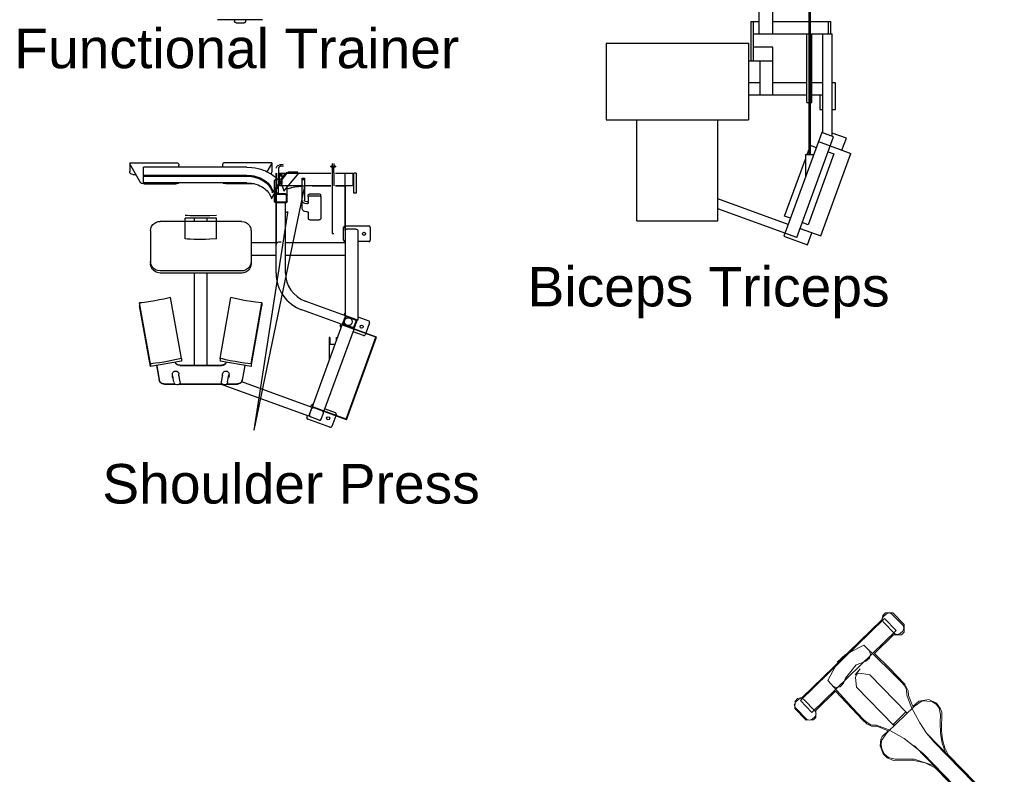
# Model space of a CAD drawing. Header units: millimetres. Extents: x 217.8 to 250.3, y 155.3 to 171.1.
# Tile 14 of 35: x 226.8 to 230.8, y 159.8 to 162.9. Entities that reach past the tile are written whole.
import ezdxf

# ---------------------------------------------------------------- set-up
doc = ezdxf.new("R2010")
doc.units = ezdxf.units.MM
doc.layers.add('ARREDI_attrezzature', color=175, linetype='Continuous')
doc.layers.add('ATTREZZI', color=175, linetype='Continuous', lineweight=0)
doc.layers.add('TESTO', color=253, linetype='Continuous', lineweight=25)
doc.styles.get("Standard").update_dxf_attribs({"font": 'ARIAL.TTF'})

msp = doc.modelspace()

# ---------------------------------------------------------------- linework, layer by layer
at = {"layer": 'ARREDI_attrezzature', "linetype": 'Continuous'}
for p, q in [((229.8317, 162.8139), (229.8317, 163.1247)), ((229.8859, 162.8139), (229.8859, 163.0739)), ((230.0314, 162.9073), (230.0314, 162.3256)), ((230.0368, 162.9073), (230.0368, 162.3256)), ((229.7968, 162.8637), (229.7968, 162.7042)), ((229.7968, 162.8637), (229.8317, 162.8637)), ((229.8063, 162.8637), (229.8063, 162.7042)), ((229.8859, 162.8637), (230.0309, 162.8637)), ((230.0373, 162.8637), (230.1206, 162.8637)), ((230.1111, 162.8139), (230.1111, 162.8637)), ((230.1206, 162.8139), (230.1206, 162.8637)), ((229.8063, 162.8139), (230.127, 162.8139)), ((230.0246, 162.5356), (230.0246, 162.8139)), ((230.0436, 162.5356), (230.0436, 162.8139)), ((230.0889, 162.4126), (230.0889, 162.8139)), ((230.127, 162.3987), (230.127, 162.8139)), ((229.2118, 162.7764), (229.2118, 162.4659)), ((229.2118, 162.7764), (229.788, 162.7764)), ((229.788, 162.7764), (229.788, 162.4659)), ((229.8857, 162.7604), (229.8063, 162.7604)), ((229.8857, 162.5656), (229.8857, 162.7604)), ((229.788, 162.7042), (229.8857, 162.7042)), ((229.8349, 162.5656), (229.8349, 162.7042)), ((229.8349, 162.6155), (229.788, 162.6155)), ((230.0246, 162.6155), (229.8857, 162.6155)), ((230.0889, 162.6155), (230.0436, 162.6155)), ((230.1397, 162.6162), (230.127, 162.6162)), ((230.1397, 162.5082), (230.1397, 162.6162)), ((230.0246, 162.5656), (229.788, 162.5656)), ((230.0889, 162.5656), (230.0436, 162.5656)), ((230.0762, 162.5656), (230.0762, 162.5082)), ((230.0246, 162.5356), (230.0436, 162.5356)), ((230.0762, 162.5082), (230.0889, 162.5082)), ((230.127, 162.5082), (230.1397, 162.5082)), ((229.2118, 162.4659), (229.788, 162.4659)), ((229.3364, 162.0567), (229.3364, 162.4659)), ((229.6634, 162.0567), (229.6634, 162.4659)), ((230.0841, 162.4143), (229.9315, 161.9952)), ((229.9836, 161.9898), (230.1318, 162.397)), ((230.1318, 162.397), (230.0841, 162.4143)), ((230.1839, 162.3915), (230.127, 162.4122)), ((230.1662, 162.3431), (230.1839, 162.3915)), ((230.0368, 162.3632), (230.0621, 162.3539)), ((230.071, 162.3785), (230.1188, 162.3611)), ((230.1185, 162.3604), (230.2018, 162.3301)), ((230.0181, 162.3256), (230.0181, 162.2331)), ((230.0181, 162.3256), (230.0518, 162.3256)), ((230.0247, 162.3256), (230.0314, 162.3439)), ((230.1337, 162.3279), (230.0294, 162.0415)), ((230.0802, 161.996), (230.2018, 162.3301)), ((230.1098, 162.3366), (230.1337, 162.3279)), ((229.934, 162.0762), (230.0181, 162.3073)), ((229.9489, 162.0429), (229.6634, 162.1468)), ((229.9836, 161.9898), (229.6634, 162.1063)), ((229.9578, 162.0675), (229.934, 162.0762)), ((229.3364, 162.0567), (229.6634, 162.0567)), ((230.0294, 162.0415), (230.0056, 162.0501)), ((229.9315, 161.9952), (230.027, 161.9605)), ((229.9969, 162.0263), (230.0802, 161.996)), ((230.027, 161.9605), (230.0446, 162.0089))]:
    msp.add_line(p, q, dxfattribs=at)
at = {"layer": 'ARREDI_attrezzature'}
for p, q in [((227.8211, 162.8712), (227.6392, 162.8712)), ((227.7079, 162.8712), (227.7079, 162.8634)), ((227.7524, 162.8712), (227.7524, 162.8634)), ((227.7081, 162.8623), (227.7079, 162.8634)), ((227.7088, 162.8607), (227.7081, 162.8623)), ((227.7101, 162.8594), (227.7088, 162.8607)), ((227.714, 162.8581), (227.7101, 162.8594)), ((227.714, 162.8581), (227.7463, 162.8581)), ((227.7479, 162.8583), (227.7463, 162.8581)), ((227.7497, 162.859), (227.7479, 162.8583)), ((227.7513, 162.8604), (227.7497, 162.859)), ((227.7524, 162.8634), (227.7513, 162.8604)), ((227.2837, 162.2922), (227.2837, 162.2563)), ((227.2837, 162.2918), (227.4776, 162.2918)), ((227.3283, 162.2101), (227.2837, 162.2874)), ((227.7574, 162.2745), (227.3395, 162.2745)), ((227.3395, 162.2108), (227.3395, 162.2745)), ((227.4775, 162.2918), (227.4811, 162.2881)), ((227.4811, 162.2881), (227.4819, 162.2858)), ((227.4819, 162.2858), (227.4821, 162.2842)), ((227.4821, 162.2842), (227.4823, 162.2814)), ((227.4823, 162.2745), (227.4823, 162.2814)), ((227.6601, 162.2874), (227.6612, 162.2903)), ((227.6601, 162.2745), (227.6601, 162.2874)), ((227.6612, 162.2903), (227.6624, 162.2912)), ((227.6624, 162.2912), (227.6641, 162.2918)), ((227.6641, 162.2918), (227.6647, 162.2918)), ((227.8588, 162.2918), (227.6647, 162.2918)), ((227.7574, 162.2745), (227.7784, 162.2734)), ((227.7784, 162.2734), (227.7913, 162.2716)), ((227.7913, 162.2716), (227.8031, 162.2691)), ((227.8031, 162.2691), (227.8139, 162.2661)), ((227.8404, 162.2555), (227.8588, 162.2874)), ((227.8588, 162.2922), (227.8588, 162.2563)), ((227.8763, 162.2723), (227.876, 162.27)), ((227.8772, 162.2745), (227.8763, 162.2723)), ((227.8763, 162.2723), (227.8763, 162.2723)), ((227.8786, 162.2765), (227.8772, 162.2745)), ((227.8772, 162.2745), (227.8772, 162.2745)), ((227.8805, 162.2784), (227.8786, 162.2765)), ((227.8786, 162.2765), (227.8786, 162.2765)), ((227.8828, 162.28), (227.8805, 162.2784)), ((227.8805, 162.2784), (227.8805, 162.2784)), ((227.8856, 162.2815), (227.8828, 162.28)), ((227.8828, 162.28), (227.8828, 162.28)), ((227.8886, 162.2826), (227.8856, 162.2815)), ((227.8856, 162.2815), (227.8856, 162.2815)), ((227.8857, 162.2711), (227.8856, 162.27)), ((227.8857, 162.2711), (227.8856, 162.27)), ((227.8856, 162.27), (227.8856, 162.2506)), ((227.8861, 162.2722), (227.8857, 162.2711)), ((227.8861, 162.2722), (227.8857, 162.2711)), ((227.8857, 162.2711), (227.8857, 162.2711)), ((227.8857, 162.2711), (227.8857, 162.2711)), ((227.8868, 162.2733), (227.8861, 162.2722)), ((227.8868, 162.2733), (227.8861, 162.2722)), ((227.8861, 162.2722), (227.8861, 162.2722)), ((227.8861, 162.2722), (227.8861, 162.2722)), ((227.8878, 162.2743), (227.8868, 162.2733)), ((227.8878, 162.2743), (227.8868, 162.2733)), ((227.8868, 162.2733), (227.8868, 162.2733)), ((227.8868, 162.2733), (227.8868, 162.2733)), ((227.889, 162.2754), (227.8878, 162.2743)), ((227.889, 162.2754), (227.8878, 162.2743)), ((227.8878, 162.2743), (227.8878, 162.2743)), ((227.8878, 162.2743), (227.8878, 162.2743)), ((227.8918, 162.2835), (227.8886, 162.2826)), ((227.8886, 162.2826), (227.8886, 162.2826)), ((227.8903, 162.2763), (227.889, 162.2754)), ((227.8903, 162.2763), (227.889, 162.2754)), ((227.889, 162.2754), (227.889, 162.2754)), ((227.889, 162.2754), (227.889, 162.2754)), ((227.8918, 162.2771), (227.8903, 162.2763)), ((227.8918, 162.2771), (227.8903, 162.2763)), ((227.8903, 162.2763), (227.8903, 162.2763)), ((227.8903, 162.2763), (227.8903, 162.2763)), ((227.8951, 162.284), (227.8918, 162.2835)), ((227.8918, 162.2835), (227.8918, 162.2835)), ((227.8934, 162.2778), (227.8918, 162.2771)), ((227.8934, 162.2778), (227.8918, 162.2771)), ((227.8918, 162.2771), (227.8918, 162.2771)), ((227.8918, 162.2771), (227.8918, 162.2771)), ((227.8951, 162.2783), (227.8934, 162.2778)), ((227.8951, 162.2783), (227.8934, 162.2778)), ((227.8934, 162.2778), (227.8934, 162.2778)), ((227.8934, 162.2778), (227.8934, 162.2778)), ((227.9047, 162.2845), (227.8951, 162.284)), ((227.8951, 162.284), (227.8951, 162.284)), ((227.906, 162.2788), (227.8951, 162.2783)), ((227.8951, 162.2783), (227.8951, 162.2783)), ((227.8951, 162.2783), (227.8951, 162.2783)), ((228.0972, 162.2751), (228.0972, 162.2784)), ((228.1036, 162.2784), (228.0972, 162.2784)), ((228.0972, 162.2759), (228.1034, 162.2759)), ((228.1019, 162.2751), (228.0972, 162.2751)), ((228.1041, 162.2763), (228.1019, 162.2751)), ((228.1036, 162.0059), (228.1036, 162.2898)), ((228.1036, 162.199), (228.1036, 162.2898)), ((228.1041, 162.2763), (228.1072, 162.2769)), ((228.1072, 162.2769), (228.1087, 162.2766)), ((228.1087, 162.2766), (228.1094, 162.2763)), ((228.1094, 162.2763), (228.1116, 162.2751)), ((228.1099, 162.2898), (228.1099, 162.2772)), ((228.1163, 162.2784), (228.1099, 162.2784)), ((228.1099, 162.2514), (228.1099, 162.2772)), ((228.11, 162.2759), (228.1163, 162.2759)), ((228.1163, 162.2751), (228.1116, 162.2751)), ((228.1163, 162.2784), (228.1163, 162.2751)), ((227.2839, 162.2545), (227.2837, 162.2563)), ((227.2846, 162.2518), (227.2839, 162.2545)), ((227.2859, 162.2495), (227.2846, 162.2518)), ((227.2879, 162.2472), (227.2859, 162.2495)), ((227.2905, 162.2455), (227.2879, 162.2472)), ((227.2964, 162.2441), (227.2905, 162.2455)), ((227.2964, 162.2441), (227.3087, 162.2441)), ((227.3395, 162.242), (227.7574, 162.242)), ((227.3395, 162.2377), (227.7574, 162.2377)), ((227.7574, 162.242), (227.777, 162.2406)), ((227.7574, 162.2377), (227.7764, 162.2363)), ((227.7764, 162.2363), (227.7849, 162.2348)), ((227.777, 162.2406), (227.7857, 162.239)), ((227.7849, 162.2348), (227.7927, 162.233)), ((227.7857, 162.239), (227.7937, 162.2371)), ((227.7927, 162.233), (227.802, 162.23)), ((227.7937, 162.2371), (227.8032, 162.2341)), ((227.802, 162.23), (227.81, 162.2267)), ((227.8032, 162.2341), (227.8116, 162.2307)), ((227.8116, 162.2307), (227.8187, 162.2272)), ((227.8139, 162.2661), (227.8236, 162.2628)), ((227.8236, 162.2628), (227.8324, 162.2593)), ((227.8324, 162.2593), (227.8402, 162.2556)), ((227.8402, 162.2556), (227.8495, 162.2506)), ((227.8495, 162.2506), (227.8574, 162.2457)), ((227.8547, 162.2485), (227.8539, 162.2479)), ((227.8565, 162.2506), (227.8547, 162.2485)), ((227.8562, 162.249), (227.8547, 162.2474)), ((227.8576, 162.2511), (227.8562, 162.249)), ((227.8577, 162.2526), (227.8565, 162.2506)), ((227.8574, 162.146), (227.9125, 162.2503)), ((227.8574, 162.2457), (227.8642, 162.2408)), ((227.8588, 162.2563), (227.8576, 162.2511)), ((227.8588, 162.2576), (227.8577, 162.2526)), ((227.8604, 162.171), (227.9206, 162.2526)), ((227.8634, 162.1733), (227.924, 162.2535)), ((227.8642, 162.2408), (227.8718, 162.2346)), ((227.8718, 162.2346), (227.8779, 162.2289)), ((227.876, 162.2267), (227.876, 162.2506)), ((227.876, 162.2506), (227.876, 161.9612)), ((227.8856, 162.1693), (227.8856, 162.2506)), ((227.8903, 162.2506), (227.8887, 162.2491)), ((227.8887, 162.2013), (227.8887, 162.2491)), ((227.8887, 162.246), (227.8895, 162.2452)), ((227.8903, 162.2448), (227.8887, 162.2436)), ((227.8903, 162.2414), (227.8887, 162.2404)), ((227.8887, 162.2413), (227.8895, 162.2407)), ((227.8887, 162.2384), (227.8895, 162.2379)), ((227.9007, 162.2452), (227.8895, 162.2452)), ((227.8895, 162.2052), (227.8895, 162.2452)), ((227.9007, 162.2407), (227.8895, 162.2407)), ((227.9007, 162.2379), (227.8895, 162.2379)), ((227.8902, 162.2503), (228.0972, 162.2503)), ((227.8903, 162.1998), (227.8903, 162.2506)), ((227.9007, 162.2052), (227.9007, 162.2452)), ((227.9075, 162.1774), (227.9694, 162.2516)), ((227.9168, 162.2503), (227.9175, 162.2514)), ((227.9175, 162.2514), (227.9179, 162.2512)), ((227.9179, 162.2512), (227.9179, 162.2512)), ((227.9179, 162.2512), (227.9182, 162.2509)), ((227.9182, 162.2509), (227.9182, 162.2509)), ((227.9182, 162.2509), (227.9185, 162.2507)), ((227.9185, 162.2507), (227.9222, 162.2509)), ((227.921, 162.2515), (227.9209, 162.2516)), ((227.9213, 162.2514), (227.921, 162.2515)), ((227.921, 162.2515), (227.921, 162.2515)), ((227.9216, 162.2512), (227.9213, 162.2514)), ((227.9213, 162.2514), (227.9213, 162.2514)), ((227.922, 162.251), (227.9216, 162.2512)), ((227.9216, 162.2512), (227.9216, 162.2512)), ((227.9222, 162.2509), (227.922, 162.251)), ((227.922, 162.251), (227.922, 162.251)), ((227.9222, 162.2509), (227.9222, 162.2509)), ((227.9636, 162.2535), (227.9244, 162.2535)), ((227.9636, 162.2515), (227.9244, 162.2515)), ((227.9694, 162.2509), (227.9662, 162.2507)), ((227.9695, 162.2513), (227.9694, 162.2516)), ((227.9694, 162.251), (227.9695, 162.2513)), ((227.9694, 162.2509), (227.9694, 162.251)), ((227.9694, 162.251), (227.9694, 162.251)), ((227.9694, 162.2509), (227.9694, 162.2509)), ((227.9695, 162.2513), (227.9695, 162.2513)), ((227.9808, 162.1086), (227.9808, 162.2292)), ((227.9808, 162.2292), (227.9903, 162.2292)), ((227.9903, 162.2292), (227.9903, 162.1409)), ((228.1099, 162.2514), (228.1099, 162.199)), ((228.1163, 162.2503), (228.1855, 162.2503)), ((228.1554, 162.0177), (228.1554, 162.2503)), ((228.1855, 162.2503), (228.1872, 162.2488)), ((228.1872, 162.2436), (228.1872, 162.2488)), ((228.1872, 162.2013), (228.1872, 162.2436)), ((228.1872, 162.2379), (228.1904, 162.2379)), ((228.1904, 162.1693), (228.1904, 162.2506)), ((228.1999, 162.2506), (228.1904, 162.2506)), ((228.1999, 162.2506), (228.1999, 162.1693)), ((227.3284, 162.2099), (227.3283, 162.2101)), ((227.3293, 162.2092), (227.3284, 162.2099)), ((227.331, 162.2085), (227.3293, 162.2092)), ((227.3328, 162.208), (227.331, 162.2085)), ((227.3408, 162.2072), (227.3328, 162.208)), ((227.7574, 162.2108), (227.3395, 162.2108)), ((227.3408, 162.2072), (227.4696, 162.2072)), ((227.4726, 162.2073), (227.4696, 162.2072)), ((227.476, 162.2076), (227.4726, 162.2073)), ((227.4783, 162.2081), (227.476, 162.2076)), ((227.48, 162.2086), (227.4783, 162.2081)), ((227.4814, 162.2093), (227.48, 162.2086)), ((227.4823, 162.2106), (227.4814, 162.2093)), ((227.4823, 162.2108), (227.4823, 162.2106)), ((227.6601, 162.2108), (227.6601, 162.2106)), ((227.6603, 162.2101), (227.6601, 162.2106)), ((227.6608, 162.2095), (227.6603, 162.2101)), ((227.6619, 162.2089), (227.6608, 162.2095)), ((227.6634, 162.2083), (227.6619, 162.2089)), ((227.6654, 162.2078), (227.6634, 162.2083)), ((227.6728, 162.2072), (227.6654, 162.2078)), ((227.7877, 162.2072), (227.6728, 162.2072)), ((227.7574, 162.2108), (227.7759, 162.2095)), ((227.7759, 162.2095), (227.7841, 162.208)), ((227.7841, 162.208), (227.7941, 162.2055)), ((227.9903, 162.1979), (227.7854, 161.2094)), ((227.7941, 162.2055), (227.8028, 162.2025)), ((227.8028, 162.2025), (227.8103, 162.1993)), ((227.81, 162.2267), (227.817, 162.2233)), ((227.8103, 162.1993), (227.8168, 162.196)), ((227.8168, 162.196), (227.8241, 162.1915)), ((227.817, 162.2233), (227.8229, 162.2199)), ((227.8187, 162.2272), (227.8249, 162.2236)), ((227.8229, 162.2199), (227.8297, 162.2153)), ((227.8241, 162.1915), (227.8301, 162.1871)), ((227.8249, 162.2236), (227.8318, 162.219)), ((227.8297, 162.2153), (227.8351, 162.211)), ((227.8318, 162.219), (227.8374, 162.2145)), ((227.8351, 162.211), (227.8408, 162.2057)), ((227.8374, 162.2145), (227.8433, 162.209)), ((227.8408, 162.2057), (227.8451, 162.2009)), ((227.8433, 162.209), (227.8477, 162.2041)), ((227.8451, 162.2009), (227.8494, 162.1954)), ((227.8477, 162.2041), (227.8521, 162.1984)), ((227.8494, 162.1954), (227.8532, 162.1894)), ((227.8521, 162.1984), (227.856, 162.1922)), ((227.8532, 162.1894), (227.8563, 162.1833)), ((227.856, 162.1922), (227.8592, 162.186)), ((227.8697, 162.2212), (227.8735, 162.2244)), ((227.8697, 162.1353), (227.8697, 162.2212)), ((227.8735, 162.2244), (227.876, 162.2258)), ((227.876, 162.2197), (227.876, 162.2267)), ((227.876, 162.1693), (227.876, 162.2197)), ((227.8779, 162.2289), (227.8829, 162.2236)), ((227.8829, 162.2236), (227.8882, 162.2172)), ((227.8882, 162.2172), (227.8935, 162.2099)), ((227.9019, 162.2252), (227.8884, 162.2252)), ((227.8887, 162.212), (227.8895, 162.2125)), ((227.8903, 162.209), (227.8887, 162.21)), ((227.8887, 162.2091), (227.8895, 162.2097)), ((227.8903, 162.2056), (227.8887, 162.2068)), ((227.8887, 162.2044), (227.8895, 162.2052)), ((227.8903, 162.1998), (227.8887, 162.2013)), ((227.8903, 162.1999), (227.8888, 162.2015)), ((227.9007, 162.2125), (227.8895, 162.2125)), ((227.9007, 162.2097), (227.8895, 162.2097)), ((227.9007, 162.2052), (227.8895, 162.2052)), ((227.8903, 162.1999), (227.9808, 162.1999)), ((227.8935, 162.2099), (227.8971, 162.2038)), ((227.8971, 162.2038), (227.9005, 162.1973)), ((227.9005, 162.1973), (227.9033, 162.1908)), ((227.9033, 162.1908), (227.9059, 162.1831)), ((227.9205, 162.1353), (227.9205, 162.1999)), ((227.9262, 162.1886), (227.9306, 162.1899)), ((227.9306, 162.1899), (227.935, 162.1911)), ((227.935, 162.1911), (227.9395, 162.192)), ((227.9395, 162.192), (227.9452, 162.1931)), ((227.9452, 162.1931), (227.9524, 162.1943)), ((227.9524, 162.1943), (227.9605, 162.1954)), ((227.9605, 162.1954), (227.9686, 162.1963)), ((227.9686, 162.1963), (227.9777, 162.1971)), ((227.9777, 162.1971), (227.9808, 162.1973)), ((227.9799, 162.2246), (227.9913, 162.2246)), ((227.9808, 162.2267), (227.9903, 162.2267)), ((227.9808, 162.1984), (227.9903, 162.1984)), ((227.9903, 162.1999), (228.0972, 162.1999)), ((228.0221, 162.1988), (228.0972, 162.1988)), ((228.1163, 162.1999), (228.1857, 162.1999)), ((228.1163, 162.1988), (228.1547, 162.1988)), ((228.1554, 162.1999), (228.1554, 161.674)), ((228.1857, 162.1999), (228.1872, 162.2014)), ((228.1872, 162.2125), (228.1904, 162.2125)), ((227.8301, 162.1871), (227.8349, 162.1831)), ((227.8349, 162.1831), (227.8399, 162.1781)), ((227.8399, 162.1781), (227.8437, 162.1737)), ((227.8437, 162.1737), (227.8475, 162.1686)), ((227.8475, 162.1686), (227.8509, 162.163)), ((227.8509, 162.163), (227.8537, 162.1574)), ((227.8537, 162.1574), (227.8556, 162.1525)), ((227.8556, 162.1525), (227.8574, 162.146)), ((227.8563, 162.1833), (227.8584, 162.178)), ((227.8584, 162.178), (227.86, 162.1727)), ((227.8592, 162.186), (227.8613, 162.1805)), ((227.86, 162.1727), (227.8604, 162.171)), ((227.8613, 162.1805), (227.863, 162.1751)), ((227.863, 162.1751), (227.8634, 162.1733)), ((227.8697, 162.1608), (227.8708, 162.1643)), ((227.8708, 162.1643), (227.8719, 162.1655)), ((227.8719, 162.1655), (227.8739, 162.1666)), ((227.8727, 162.1608), (227.8737, 162.163)), ((227.8727, 162.1353), (227.8727, 162.1608)), ((227.8737, 162.163), (227.8748, 162.1637)), ((227.8739, 162.1666), (227.8758, 162.1669)), ((227.8748, 162.1637), (227.8758, 162.1638)), ((227.9144, 162.1669), (227.8758, 162.1669)), ((227.9144, 162.1638), (227.8758, 162.1638)), ((227.8856, 162.1693), (227.876, 162.1693)), ((227.9059, 162.1831), (227.9075, 162.1774)), ((227.9144, 162.1669), (227.9184, 162.1654)), ((227.9144, 162.1638), (227.9168, 162.1627)), ((227.9168, 162.1627), (227.9173, 162.1616)), ((227.9173, 162.1616), (227.9174, 162.1608)), ((227.9174, 162.1353), (227.9174, 162.1608)), ((227.9184, 162.1654), (227.9196, 162.1639)), ((227.9196, 162.1639), (227.9204, 162.1621)), ((227.9204, 162.1621), (227.9205, 162.1608)), ((227.9205, 162.1863), (227.9262, 162.1886)), ((228.0062, 162.1618), (228.0074, 162.1641)), ((228.0062, 162.1545), (228.0062, 162.1618)), ((228.0062, 162.1545), (228.0074, 162.1568)), ((228.0062, 162.1545), (228.0062, 162.1302)), ((228.0074, 162.1641), (228.0085, 162.165)), ((228.0074, 162.1568), (228.0085, 162.1576)), ((228.0085, 162.165), (228.0106, 162.1657)), ((228.0085, 162.1576), (228.0106, 162.1583)), ((228.0106, 162.1657), (228.0126, 162.1659)), ((228.0106, 162.1583), (228.0126, 162.1585)), ((228.0126, 162.1659), (228.0507, 162.1659)), ((228.0126, 162.1585), (228.0507, 162.1585)), ((228.0507, 162.1659), (228.0548, 162.1649)), ((228.0507, 162.1585), (228.0548, 162.1575)), ((228.0548, 162.1649), (228.0561, 162.1639)), ((228.0548, 162.1575), (228.0561, 162.1565)), ((228.0561, 162.1639), (228.0569, 162.1627)), ((228.0561, 162.1565), (228.0569, 162.1553)), ((228.0569, 162.1627), (228.057, 162.1618)), ((228.0569, 162.1553), (228.057, 162.1545)), ((228.057, 162.1545), (228.057, 162.1618)), ((228.057, 162.1545), (228.057, 162.0656)), ((228.1999, 162.1693), (228.1904, 162.1693)), ((227.8698, 162.1341), (227.8697, 162.1353)), ((227.8705, 162.1323), (227.8698, 162.1341)), ((227.8718, 162.1308), (227.8705, 162.1323)), ((227.8758, 162.1293), (227.8718, 162.1308)), ((227.8728, 162.1346), (227.8727, 162.1353)), ((227.8734, 162.1334), (227.8728, 162.1346)), ((227.8758, 162.1323), (227.8734, 162.1334)), ((227.9144, 162.1323), (227.8758, 162.1323)), ((227.9144, 162.1293), (227.8758, 162.1293)), ((227.876, 161.8459), (227.876, 162.1293)), ((227.9141, 161.8459), (227.9141, 162.1293)), ((227.9154, 162.1325), (227.9144, 162.1323)), ((227.9162, 162.1296), (227.9144, 162.1293)), ((227.9165, 162.1331), (227.9154, 162.1325)), ((227.9182, 162.1307), (227.9162, 162.1296)), ((227.9174, 162.1353), (227.9165, 162.1331)), ((227.9194, 162.1319), (227.9182, 162.1307)), ((227.9205, 162.1353), (227.9194, 162.1319)), ((227.9808, 162.1402), (227.9808, 162.1409)), ((227.9813, 162.1377), (227.9808, 162.1402)), ((227.9824, 162.135), (227.9813, 162.1377)), ((227.9839, 162.1329), (227.9824, 162.135)), ((227.9857, 162.1311), (227.9839, 162.1329)), ((227.9887, 162.129), (227.9857, 162.1311)), ((227.9919, 162.1276), (227.9887, 162.129)), ((227.9905, 162.1396), (227.9903, 162.1409)), ((227.9913, 162.1377), (227.9905, 162.1396)), ((227.9927, 162.1361), (227.9913, 162.1377)), ((227.9999, 162.1262), (227.9919, 162.1276)), ((227.9948, 162.1347), (227.9927, 162.1361)), ((227.9999, 162.1336), (227.9948, 162.1347)), ((228.0018, 162.1338), (227.9999, 162.1336)), ((228.0018, 162.1264), (227.9999, 162.1262)), ((228.0039, 162.1345), (228.0018, 162.1338)), ((228.0039, 162.1271), (228.0018, 162.1264)), ((228.0051, 162.1353), (228.0039, 162.1345)), ((228.0051, 162.1279), (228.0039, 162.1271)), ((228.0062, 162.1376), (228.0051, 162.1353)), ((228.0062, 162.1302), (228.0051, 162.1279)), ((227.5167, 162.0785), (227.5077, 162.0791)), ((227.5286, 162.0778), (227.5167, 162.0785)), ((227.5448, 162.0771), (227.5286, 162.0778)), ((227.563, 162.0767), (227.5448, 162.0771)), ((227.5899, 162.0769), (227.563, 162.0767)), ((227.6079, 162.0775), (227.5899, 162.0769)), ((227.6347, 162.0791), (227.6079, 162.0775)), ((227.9222, 162.09), (227.7854, 161.2094)), ((227.9185, 162.0897), (227.9211, 162.093)), ((227.9211, 162.093), (227.9229, 162.0938)), ((227.9229, 162.0938), (227.9244, 162.094)), ((227.9808, 162.1078), (227.9808, 162.1086)), ((227.9813, 162.1053), (227.9808, 162.1078)), ((227.9824, 162.1027), (227.9813, 162.1053)), ((227.9839, 162.1006), (227.9824, 162.1027)), ((227.9857, 162.0987), (227.9839, 162.1006)), ((227.9887, 162.0967), (227.9857, 162.0987)), ((227.9919, 162.0953), (227.9887, 162.0967)), ((227.9999, 162.0939), (227.9919, 162.0953)), ((227.9999, 162.0939), (228.004, 162.0929)), ((228.004, 162.0929), (228.0053, 162.0919)), ((228.0053, 162.0919), (228.0061, 162.0907)), ((228.0061, 162.0907), (228.0062, 162.0899)), ((228.0062, 162.0899), (228.0062, 162.0656)), ((227.3689, 162.0251), (227.3703, 162.03)), ((227.3703, 162.03), (227.3723, 162.0345)), ((227.3723, 162.0345), (227.3747, 162.0385)), ((227.3747, 162.0385), (227.3774, 162.0419)), ((227.3774, 162.0419), (227.3811, 162.0455)), ((227.3811, 162.0455), (227.3847, 162.0483)), ((227.3847, 162.0483), (227.3892, 162.0509)), ((227.3892, 162.0509), (227.3942, 162.0529)), ((227.3942, 162.0529), (227.3991, 162.0542)), ((227.3991, 162.0542), (227.4044, 162.0548)), ((227.4044, 162.0548), (227.4061, 162.0548)), ((227.7363, 162.0548), (227.4061, 162.0548)), ((227.6347, 162.0679), (227.5077, 162.0679)), ((227.5077, 161.9841), (227.5077, 162.0679)), ((227.5458, 162.0548), (227.5458, 162.0679)), ((227.5966, 162.0548), (227.5966, 162.0679)), ((227.6347, 161.9841), (227.6347, 162.0679)), ((227.7363, 162.0548), (227.7471, 162.0533)), ((227.7471, 162.0533), (227.7516, 162.0517)), ((227.7516, 162.0517), (227.7566, 162.049)), ((227.7566, 162.049), (227.7606, 162.0462)), ((227.7606, 162.0462), (227.7646, 162.0424)), ((227.7646, 162.0424), (227.7675, 162.0389)), ((227.7675, 162.0389), (227.7701, 162.0347)), ((227.7701, 162.0347), (227.7721, 162.0302)), ((227.7721, 162.0302), (227.7734, 162.0258)), ((228.0063, 162.0648), (228.0062, 162.0656)), ((228.0071, 162.0636), (228.0063, 162.0648)), ((228.0084, 162.0626), (228.0071, 162.0636)), ((228.0126, 162.0616), (228.0084, 162.0626)), ((228.0126, 162.0616), (228.0507, 162.0616)), ((228.0526, 162.0618), (228.0507, 162.0616)), ((228.0547, 162.0625), (228.0526, 162.0618)), ((228.0559, 162.0633), (228.0547, 162.0625)), ((228.057, 162.0656), (228.0559, 162.0633)), ((228.1554, 162.0363), (228.2507, 162.0363)), ((227.368, 162.0173), (227.3689, 162.0251)), ((227.368, 162.0173), (227.368, 161.8834)), ((227.7734, 162.0258), (227.7743, 162.0208)), ((227.7743, 162.0208), (227.7744, 162.0173)), ((227.7744, 162.0173), (227.7744, 161.8834)), ((228.1036, 162.0059), (228.1099, 162.0059)), ((228.1491, 161.9791), (228.1491, 162.0299)), ((228.1554, 162.0177), (228.1565, 162.0212)), ((228.1565, 162.0212), (228.1577, 162.0225)), ((228.1577, 162.0225), (228.1597, 162.0236)), ((228.1597, 162.0236), (228.1615, 162.0239)), ((228.2001, 162.0239), (228.1615, 162.0239)), ((228.2001, 162.0239), (228.2041, 162.0224)), ((228.2041, 162.0224), (228.2054, 162.0208)), ((228.2054, 162.0208), (228.2061, 162.0189)), ((228.2061, 162.0189), (228.2062, 162.0177)), ((228.2062, 162.0177), (228.2062, 161.6556)), ((228.257, 162.0299), (228.257, 161.9791)), ((227.5167, 161.9835), (227.5077, 161.9841)), ((227.5286, 161.9828), (227.5167, 161.9835)), ((227.5448, 161.9821), (227.5286, 161.9828)), ((227.563, 161.9817), (227.5448, 161.9821)), ((227.5899, 161.9819), (227.563, 161.9817)), ((227.6079, 161.9825), (227.5899, 161.9819)), ((227.6347, 161.9841), (227.6079, 161.9825)), ((227.7744, 161.9696), (227.876, 161.9696)), ((227.876, 161.9612), (227.8774, 161.9655)), ((227.876, 161.9612), (227.8774, 161.9655)), ((227.8774, 161.9655), (227.8789, 161.9673)), ((227.8774, 161.9655), (227.8789, 161.9673)), ((227.8789, 161.9673), (227.8807, 161.9687)), ((227.8789, 161.9673), (227.8807, 161.9687)), ((227.8807, 161.9687), (227.8833, 161.9702)), ((227.8807, 161.9687), (227.8833, 161.9702)), ((227.8833, 161.9702), (227.8865, 161.9715)), ((227.8833, 161.9702), (227.8865, 161.9715)), ((227.8865, 161.9715), (227.8899, 161.9723)), ((227.8865, 161.9715), (227.8899, 161.9723)), ((227.8899, 161.9723), (227.8951, 161.9727)), ((227.8899, 161.9723), (227.8951, 161.9727)), ((227.8951, 161.9727), (227.897, 161.9727)), ((227.9141, 161.9696), (228.1554, 161.9696)), ((228.2507, 161.9728), (228.2062, 161.9728)), ((227.7744, 161.9188), (227.876, 161.9188)), ((227.9141, 161.9188), (228.1554, 161.9188)), ((227.3682, 161.8887), (227.368, 161.8922)), ((227.3682, 161.8798), (227.368, 161.8834)), ((227.369, 161.8837), (227.3682, 161.8887)), ((227.369, 161.8749), (227.3682, 161.8798)), ((227.3704, 161.8793), (227.369, 161.8837)), ((227.3704, 161.8705), (227.369, 161.8749)), ((227.3724, 161.8748), (227.3704, 161.8793)), ((227.375, 161.8706), (227.3724, 161.8748)), ((227.3778, 161.8671), (227.375, 161.8706)), ((227.7678, 161.871), (227.7651, 161.8676)), ((227.7702, 161.8749), (227.7678, 161.871)), ((227.7722, 161.8794), (227.7702, 161.8749)), ((227.7722, 161.8706), (227.7702, 161.8661)), ((227.7736, 161.8844), (227.7722, 161.8794)), ((227.7736, 161.8756), (227.7722, 161.8706)), ((227.7744, 161.8922), (227.7736, 161.8844)), ((227.7744, 161.8834), (227.7736, 161.8756)), ((227.3724, 161.8659), (227.3704, 161.8705)), ((227.375, 161.8618), (227.3724, 161.8659)), ((227.3778, 161.8583), (227.375, 161.8618)), ((227.3819, 161.8633), (227.3778, 161.8671)), ((227.3819, 161.8544), (227.3778, 161.8583)), ((227.3859, 161.8604), (227.3819, 161.8633)), ((227.3859, 161.8516), (227.3819, 161.8544)), ((227.3909, 161.8578), (227.3859, 161.8604)), ((227.3909, 161.849), (227.3859, 161.8516)), ((227.3954, 161.8562), (227.3909, 161.8578)), ((227.3954, 161.8474), (227.3909, 161.849)), ((227.4061, 161.8547), (227.3954, 161.8562)), ((227.4061, 161.8459), (227.3954, 161.8474)), ((227.7363, 161.8547), (227.4061, 161.8547)), ((227.7363, 161.8459), (227.4061, 161.8459)), ((227.5458, 161.4729), (227.5458, 161.8459)), ((227.5966, 161.4712), (227.5966, 161.8459)), ((227.7381, 161.8547), (227.7363, 161.8547)), ((227.7381, 161.8459), (227.7363, 161.8459)), ((227.7434, 161.8553), (227.7381, 161.8547)), ((227.7434, 161.8465), (227.7381, 161.8459)), ((227.7483, 161.8566), (227.7434, 161.8553)), ((227.7483, 161.8478), (227.7434, 161.8465)), ((227.7533, 161.8586), (227.7483, 161.8566)), ((227.7533, 161.8498), (227.7483, 161.8478)), ((227.7578, 161.8612), (227.7533, 161.8586)), ((227.7578, 161.8524), (227.7533, 161.8498)), ((227.7614, 161.8639), (227.7578, 161.8612)), ((227.7614, 161.8551), (227.7578, 161.8524)), ((227.7651, 161.8676), (227.7614, 161.8639)), ((227.7651, 161.8588), (227.7614, 161.8551)), ((227.7678, 161.8622), (227.7651, 161.8588)), ((227.7702, 161.8661), (227.7678, 161.8622)), ((227.3323, 161.7258), (227.3236, 161.725)), ((227.3236, 161.725), (227.3236, 161.7137)), ((227.3677, 161.4786), (227.3236, 161.725)), ((227.3677, 161.4674), (227.3236, 161.7137)), ((227.344, 161.7272), (227.3323, 161.7258)), ((227.3598, 161.7293), (227.344, 161.7272)), ((227.3778, 161.732), (227.3598, 161.7293)), ((227.4043, 161.7368), (227.3778, 161.732)), ((227.4221, 161.7404), (227.4043, 161.7368)), ((227.4486, 161.7467), (227.4221, 161.7404)), ((227.4927, 161.5003), (227.4486, 161.7467)), ((227.6493, 161.5003), (227.6934, 161.7467)), ((227.7033, 161.7442), (227.6934, 161.7467)), ((227.7166, 161.7412), (227.7033, 161.7442)), ((227.7345, 161.7374), (227.7166, 161.7412)), ((227.7547, 161.7336), (227.7345, 161.7374)), ((227.7745, 161.7304), (227.7547, 161.7336)), ((227.7744, 161.4786), (227.8185, 161.725)), ((227.7744, 161.4674), (227.8185, 161.7137)), ((227.7922, 161.7279), (227.7745, 161.7304)), ((227.8185, 161.725), (227.7922, 161.7279)), ((227.8185, 161.725), (227.8185, 161.7137)), ((228.1562, 161.6732), (227.9935, 161.7325)), ((228.1432, 161.6374), (227.9805, 161.6967)), ((228.1562, 161.6732), (228.1432, 161.6374)), ((228.151, 161.6752), (228.1532, 161.6812)), ((228.1554, 161.674), (228.2062, 161.6556)), ((228.0218, 161.3017), (228.1437, 161.6366)), ((228.1358, 161.6335), (228.1379, 161.6394)), ((228.1914, 161.6192), (228.1437, 161.6366)), ((228.146, 161.643), (228.1549, 161.6674)), ((228.1489, 161.642), (228.1578, 161.6663)), ((228.2801, 161.5859), (228.1491, 161.6336)), ((228.2824, 161.5869), (228.1497, 161.6352)), ((228.187, 161.6249), (228.1507, 161.6381)), ((228.1979, 161.655), (228.1617, 161.6682)), ((228.199, 161.6578), (228.1627, 161.671)), ((228.1909, 161.6267), (228.1998, 161.6511)), ((228.1938, 161.6257), (228.2026, 161.65)), ((228.2062, 161.6687), (228.2508, 161.6525)), ((228.2546, 161.6443), (228.2394, 161.6026)), ((228.0698, 161.2851), (228.1914, 161.6192)), ((228.2291, 161.5928), (228.1873, 161.608)), ((228.2388, 161.6009), (228.2372, 161.5966)), ((228.0909, 161.5844), (228.0909, 161.4915)), ((228.0939, 161.5844), (228.0909, 161.5844)), ((228.0939, 161.557), (228.0909, 161.557)), ((228.1147, 161.557), (228.0909, 161.557)), ((228.0939, 161.5844), (228.0939, 161.557)), ((228.1193, 161.5844), (228.1193, 161.5696)), ((228.1193, 161.5844), (228.1223, 161.5844)), ((228.1223, 161.5844), (228.1223, 161.578)), ((228.1594, 161.2543), (228.2801, 161.5859)), ((228.1605, 161.2521), (228.2824, 161.5869)), ((227.4927, 161.4891), (227.3677, 161.4674)), ((227.3764, 161.4795), (227.3677, 161.4786)), ((227.3677, 161.4786), (227.3677, 161.4674)), ((227.3881, 161.4808), (227.3764, 161.4795)), ((227.404, 161.4829), (227.3881, 161.4808)), ((227.4219, 161.4857), (227.404, 161.4829)), ((227.4484, 161.4904), (227.4219, 161.4857)), ((227.4662, 161.4941), (227.4484, 161.4904)), ((227.4927, 161.5003), (227.4662, 161.4941)), ((227.4685, 161.4822), (227.4675, 161.4847)), ((227.4691, 161.4826), (227.4681, 161.4848)), ((227.4704, 161.4789), (227.4685, 161.4822)), ((227.4711, 161.4798), (227.4691, 161.4826)), ((227.4728, 161.4763), (227.4704, 161.4789)), ((227.4732, 161.4776), (227.4711, 161.4798)), ((227.4757, 161.4741), (227.4728, 161.4763)), ((227.4758, 161.4757), (227.4732, 161.4776)), ((227.479, 161.4725), (227.4757, 161.4741)), ((227.4786, 161.4743), (227.4758, 161.4757)), ((227.4858, 161.4729), (227.4786, 161.4743)), ((227.4858, 161.4712), (227.479, 161.4725)), ((227.4858, 161.4729), (227.6562, 161.4729)), ((227.4858, 161.4712), (227.4858, 161.4729)), ((227.4927, 161.5003), (227.4927, 161.4891)), ((227.6493, 161.5003), (227.6493, 161.4891)), ((227.6592, 161.4979), (227.6493, 161.5003)), ((227.7744, 161.4674), (227.6493, 161.4891)), ((227.6562, 161.4712), (227.6562, 161.4729)), ((227.6575, 161.4729), (227.6562, 161.4729)), ((227.6614, 161.4736), (227.6575, 161.4729)), ((227.6725, 161.4948), (227.6592, 161.4979)), ((227.6636, 161.4727), (227.6606, 161.4717)), ((227.6649, 161.4749), (227.6614, 161.4736)), ((227.6665, 161.4742), (227.6636, 161.4727)), ((227.6681, 161.477), (227.6649, 161.4749)), ((227.669, 161.4761), (227.6665, 161.4742)), ((227.6707, 161.4795), (227.6681, 161.477)), ((227.6716, 161.4789), (227.669, 161.4761)), ((227.6739, 161.4848), (227.6707, 161.4795)), ((227.6745, 161.4847), (227.6716, 161.4789)), ((227.6904, 161.4911), (227.6725, 161.4948)), ((227.7106, 161.4873), (227.6904, 161.4911)), ((227.7304, 161.4841), (227.7106, 161.4873)), ((227.7481, 161.4816), (227.7304, 161.4841)), ((227.7744, 161.4786), (227.7481, 161.4816)), ((227.7744, 161.4786), (227.7744, 161.4674)), ((227.3924, 161.4717), (227.4031, 161.4117)), ((227.3927, 161.4717), (227.4031, 161.4133)), ((227.4561, 161.4359), (227.4572, 161.441)), ((227.4561, 161.4296), (227.4561, 161.4359)), ((227.4623, 161.4056), (227.4567, 161.4337)), ((227.4572, 161.441), (227.4583, 161.4431)), ((227.4583, 161.4431), (227.4599, 161.445)), ((227.4599, 161.445), (227.4625, 161.4471)), ((227.4625, 161.4471), (227.4654, 161.4484)), ((227.4654, 161.4484), (227.4684, 161.449)), ((227.4684, 161.449), (227.4712, 161.4489)), ((227.4712, 161.4489), (227.4743, 161.4481)), ((227.4743, 161.4481), (227.4767, 161.4469)), ((227.4767, 161.4469), (227.4789, 161.445)), ((227.4789, 161.445), (227.4807, 161.4427)), ((227.4807, 161.4427), (227.4819, 161.4404)), ((227.4819, 161.4404), (227.4826, 161.4378)), ((227.4877, 161.4056), (227.4821, 161.4337)), ((227.4826, 161.4378), (227.4827, 161.4359)), ((227.4827, 161.4296), (227.4827, 161.4359)), ((227.4858, 161.4712), (227.6562, 161.4712)), ((227.6544, 161.4056), (227.6599, 161.4337)), ((227.6573, 161.4713), (227.6562, 161.4712)), ((227.6606, 161.4717), (227.6573, 161.4713)), ((227.6593, 161.4359), (227.6604, 161.441)), ((227.6593, 161.4296), (227.6593, 161.4359)), ((227.6604, 161.441), (227.6615, 161.4431)), ((227.6615, 161.4431), (227.6631, 161.445)), ((227.6631, 161.445), (227.6657, 161.4471)), ((227.6657, 161.4471), (227.6686, 161.4484)), ((227.6686, 161.4484), (227.6716, 161.449)), ((227.6716, 161.449), (227.6744, 161.4489)), ((227.6744, 161.4489), (227.6775, 161.4481)), ((227.6775, 161.4481), (227.6799, 161.4469)), ((227.6797, 161.4056), (227.6853, 161.4337)), ((227.6799, 161.4469), (227.6821, 161.445)), ((227.6821, 161.445), (227.6839, 161.4427)), ((227.6839, 161.4427), (227.6851, 161.4404)), ((227.6851, 161.4404), (227.6858, 161.4378)), ((227.6858, 161.4378), (227.6859, 161.4359)), ((227.6859, 161.4296), (227.6859, 161.4359)), ((227.7496, 161.4717), (227.7389, 161.4117)), ((227.4031, 161.4117), (227.4031, 161.4133)), ((227.4037, 161.4109), (227.4031, 161.4133)), ((227.4037, 161.4093), (227.4031, 161.4117)), ((227.4051, 161.4077), (227.4037, 161.4109)), ((227.4051, 161.406), (227.4037, 161.4093)), ((227.407, 161.405), (227.4051, 161.4077)), ((227.407, 161.4033), (227.4051, 161.406)), ((227.4094, 161.4024), (227.407, 161.405)), ((227.4094, 161.4008), (227.407, 161.4033)), ((227.4122, 161.4004), (227.4094, 161.4024)), ((227.4122, 161.3988), (227.4094, 161.4008)), ((227.4151, 161.3991), (227.4122, 161.4004)), ((227.4151, 161.3974), (227.4122, 161.3988)), ((227.4219, 161.3978), (227.4151, 161.3991)), ((227.4219, 161.3962), (227.4151, 161.3974)), ((227.4219, 161.3978), (227.465, 161.3978)), ((227.4219, 161.3962), (227.4219, 161.3978)), ((227.4219, 161.3962), (227.4666, 161.3962)), ((227.4565, 161.4284), (227.4561, 161.4312)), ((227.4562, 161.4288), (227.4561, 161.4296)), ((227.4566, 161.4262), (227.4562, 161.4288)), ((227.4588, 161.4234), (227.4565, 161.4284)), ((227.4592, 161.4212), (227.4566, 161.4262)), ((227.4631, 161.4012), (227.4625, 161.4031)), ((227.4625, 161.4031), (227.4625, 161.4031)), ((227.4644, 161.3986), (227.4631, 161.4012)), ((227.4663, 161.3964), (227.4644, 161.3986)), ((227.4689, 161.3946), (227.4663, 161.3964)), ((227.4749, 161.3931), (227.4689, 161.3946)), ((227.4758, 161.3931), (227.4749, 161.3931)), ((227.4785, 161.3936), (227.4758, 161.3931)), ((227.4809, 161.3946), (227.4785, 161.3936)), ((227.4832, 161.3961), (227.4809, 161.3946)), ((227.485, 161.398), (227.4832, 161.3961)), ((227.4833, 161.3962), (227.6587, 161.3962)), ((227.4849, 161.3978), (227.6571, 161.3978)), ((227.4866, 161.4006), (227.485, 161.398)), ((227.4877, 161.4056), (227.4866, 161.4006)), ((228.0084, 161.266), (227.6509, 161.3962)), ((227.6545, 161.4035), (227.6544, 161.4056)), ((227.6554, 161.4006), (227.6545, 161.4035)), ((227.6569, 161.3982), (227.6554, 161.4006)), ((227.659, 161.396), (227.6569, 161.3982)), ((227.6615, 161.3944), (227.659, 161.396)), ((227.6671, 161.3931), (227.6615, 161.3944)), ((227.6682, 161.3931), (227.6671, 161.3931)), ((227.6712, 161.3937), (227.6682, 161.3931)), ((227.6738, 161.3949), (227.6712, 161.3937)), ((227.676, 161.3967), (227.6738, 161.3949)), ((227.6755, 161.3962), (227.7201, 161.3962)), ((227.6776, 161.3986), (227.676, 161.3967)), ((227.6771, 161.3978), (227.7201, 161.3978)), ((227.6795, 161.4031), (227.6776, 161.3986)), ((227.6797, 161.4056), (227.6795, 161.4031)), ((227.6835, 161.4221), (227.6828, 161.4212)), ((227.6838, 161.4243), (227.6833, 161.4234)), ((227.685, 161.4248), (227.6835, 161.4221)), ((227.6851, 161.4267), (227.6838, 161.4243)), ((227.6859, 161.4296), (227.685, 161.4248)), ((227.6859, 161.4312), (227.6851, 161.4267)), ((227.7215, 161.3979), (227.7201, 161.3978)), ((227.7201, 161.3962), (227.7201, 161.3978)), ((227.7215, 161.3962), (227.7201, 161.3962)), ((227.7254, 161.3986), (227.7215, 161.3979)), ((227.7254, 161.3969), (227.7215, 161.3962)), ((227.7289, 161.3999), (227.7254, 161.3986)), ((227.7289, 161.3983), (227.7254, 161.3969)), ((227.7322, 161.402), (227.7289, 161.3999)), ((227.7322, 161.4004), (227.7289, 161.3983)), ((227.7347, 161.4045), (227.7322, 161.402)), ((227.7347, 161.4029), (227.7322, 161.4004)), ((227.7365, 161.407), (227.7347, 161.4045)), ((227.7365, 161.4053), (227.7347, 161.4029)), ((227.7389, 161.4133), (227.7365, 161.407)), ((227.7389, 161.4117), (227.7365, 161.4053)), ((228.0214, 161.3019), (227.7377, 161.4051)), ((227.7389, 161.4117), (227.7389, 161.4133)), ((228.0084, 161.266), (228.0214, 161.3019)), ((228.0109, 161.2716), (228.0197, 161.296)), ((228.0158, 161.3039), (228.018, 161.3099)), ((228.1605, 161.2521), (228.0221, 161.3024)), ((228.1594, 161.2543), (228.0227, 161.3041)), ((228.0586, 161.2543), (228.0674, 161.2786)), ((228.0739, 161.2963), (228.1156, 161.2811)), ((228.1194, 161.2729), (228.1181, 161.2694)), ((228.0006, 161.2621), (228.0028, 161.2681)), ((228.0939, 161.2214), (228.0044, 161.254)), ((228.0508, 161.2506), (228.0145, 161.2638)), ((228.1175, 161.2677), (228.1021, 161.2252))]:
    msp.add_line(p, q, dxfattribs=at)
for centre, radius in [((228.2316, 162.0045), 0.00635), ((228.1684, 161.6487), 0.0159), ((228.2221, 161.6291), 0.00635), ((228.0869, 161.2578), 0.00635)]:
    msp.add_circle(centre, radius, dxfattribs=at)
for centre, radius, start, end in [((228.1554, 162.0299), 0.00635, 90, 180), ((228.2507, 162.0299), 0.00635, 0, 90), ((228.1554, 161.9791), 0.00635, 180, 270), ((228.2507, 161.9791), 0.00635, 270, 0), ((228.0348, 161.8459), 0.1588, 180.0035, 250.0035), ((228.0348, 161.8459), 0.1207, 180.0046, 250.0046), ((228.1591, 161.6791), 0.00635, 125.6794, 160), ((228.1606, 161.6653), 0.0061, 70, 160), ((228.1418, 161.6313), 0.00635, 160, 250), ((228.1518, 161.641), 0.0061, 160, 250), ((228.1518, 161.641), 0.00305, 160, 250), ((228.1606, 161.6653), 0.00305, 70, 160), ((228.1969, 161.6521), 0.00305, 340, 70), ((228.1969, 161.6521), 0.0061, 340, 70), ((228.2486, 161.6465), 0.00635, 340, 70), ((228.188, 161.6277), 0.0061, 250, 340), ((228.188, 161.6277), 0.00305, 250, 340), ((228.2313, 161.5988), 0.00635, 250, 340), ((228.024, 161.3077), 0.00635, 70, 160), ((228.0254, 161.2939), 0.0061, 70, 160), ((228.0617, 161.2807), 0.0061, 340, 70), ((228.1135, 161.2751), 0.00635, 340, 70), ((228.0066, 161.26), 0.00635, 160, 250), ((228.0166, 161.2696), 0.0061, 160, 250), ((228.0529, 161.2564), 0.0061, 250, 340), ((228.0961, 161.2274), 0.00635, 250, 340)]:
    msp.add_arc(centre, radius, start, end, dxfattribs=at)
at = {"layer": 'ATTREZZI'}
for p, q in [((230.3272, 160.4416), (230.1942, 160.312)), ((230.3311, 160.4596), (230.3272, 160.4416)), ((230.342, 160.4702), (230.3311, 160.4596)), ((230.3726, 160.4699), (230.342, 160.4702)), ((230.4179, 160.4234), (230.3726, 160.4699)), ((230.4175, 160.3928), (230.4179, 160.4234)), ((230.2976, 160.3062), (230.3742, 160.3808)), ((230.3742, 160.3808), (230.4066, 160.3821)), ((230.4066, 160.3821), (230.4175, 160.3928)), ((230.254, 160.34), (230.1987, 160.311)), ((230.3615, 160.2352), (230.254, 160.34)), ((230.1942, 160.312), (230.1326, 160.2519)), ((230.1801, 160.3017), (230.138, 160.2518)), ((230.1987, 160.311), (230.1469, 160.2712)), ((230.1469, 160.2712), (230.1801, 160.3017)), ((230.3589, 160.2469), (230.2976, 160.3062)), ((230.1326, 160.2519), (230.0051, 160.1275)), ((230.138, 160.2518), (230.1085, 160.1964)), ((230.4202, 160.1822), (230.3589, 160.2469)), ((230.4059, 160.1914), (230.3615, 160.2352)), ((230.1085, 160.1964), (230.2088, 160.0862)), ((230.4174, 160.1778), (230.4059, 160.1914)), ((230.428, 160.1596), (230.4174, 160.1778)), ((230.4343, 160.155), (230.4202, 160.1822)), ((230.4286, 160.1371), (230.428, 160.1596)), ((229.9861, 160.1233), (229.9761, 160.1135)), ((230.0051, 160.1275), (229.9861, 160.1233)), ((230.0602, 160.0746), (230.1404, 160.1528)), ((230.1404, 160.1528), (230.2487, 160.038)), ((230.446, 160.0901), (230.4286, 160.1371)), ((230.4349, 160.1361), (230.4343, 160.155)), ((230.4523, 160.0909), (230.4349, 160.1361)), ((230.5184, 160.1198), (230.4769, 160.1131)), ((230.5488, 160.105), (230.5184, 160.1198)), ((229.9761, 160.1135), (229.9757, 160.0829)), ((229.9757, 160.0829), (230.021, 160.0365)), ((230.2088, 160.0862), (230.2514, 160.0407)), ((230.4812, 160.0249), (230.446, 160.0901)), ((230.4769, 160.1131), (230.4523, 160.0909)), ((230.5656, 160.0823), (230.5488, 160.105)), ((230.5699, 160.0687), (230.5656, 160.0823)), ((230.0507, 160.037), (230.0607, 160.0467)), ((230.0607, 160.0467), (230.0602, 160.0746)), ((230.2487, 160.038), (230.2664, 160.0216)), ((230.2514, 160.0407), (230.2647, 160.0288)), ((230.5689, 159.9932), (230.5699, 160.0687)), ((230.021, 160.0365), (230.0507, 160.037)), ((230.2647, 160.0288), (230.2826, 160.0178)), ((230.2664, 160.0216), (230.2852, 160.0115)), ((230.2826, 160.0178), (230.306, 160.0157)), ((230.2852, 160.0115), (230.3077, 160.0121)), ((230.306, 160.0157), (230.3525, 159.9989)), ((230.3077, 160.0121), (230.3525, 159.9935)), ((230.3525, 159.9989), (230.4177, 159.9612)), ((230.5085, 159.984), (230.4812, 160.0249)), ((230.3241, 159.9588), (230.3202, 159.9319)), ((230.3288, 159.9704), (230.3241, 159.9588)), ((230.3525, 159.9935), (230.3288, 159.9704)), ((230.4177, 159.9612), (230.4943, 159.9008)), ((230.8037, 159.6814), (230.5085, 159.984)), ((230.5396, 159.9468), (230.5085, 159.984)), ((230.573, 159.9562), (230.5689, 159.9932)), ((230.3202, 159.9319), (230.3324, 159.8993)), ((230.4597, 159.9328), (230.7531, 159.6319)), ((230.8232, 159.6559), (230.5396, 159.9468)), ((230.5825, 159.9246), (230.573, 159.9562)), ((230.5974, 159.8947), (230.5825, 159.9246)), ((230.3324, 159.8993), (230.3493, 159.8838)), ((230.3493, 159.8838), (230.3743, 159.8727)), ((230.4943, 159.9008), (230.778, 159.61)), ((230.8117, 159.675), (230.5974, 159.8947)), ((230.3743, 159.8727), (230.4499, 159.8735)), ((230.4499, 159.8735), (230.5029, 159.8629)), ((230.5029, 159.8629), (230.5431, 159.8435)), ((230.5431, 159.8435), (230.7583, 159.6229))]:
    msp.add_line(p, q, dxfattribs=at)
for points in [[(230.3381, 160.4469), (229.9977, 160.115), (230.0448, 160.0667), (230.3852, 160.3986), (230.3381, 160.4469)], [(230.3446, 160.4657), (230.3346, 160.4559), (230.3291, 160.4452), (230.3334, 160.4335), (230.3796, 160.3861), (230.3904, 160.3823), (230.4021, 160.3867), (230.4121, 160.3965), (230.4168, 160.4081), (230.4133, 160.4189), (230.3672, 160.4663), (230.3555, 160.471), (230.3446, 160.4657)], [(230.1289, 160.1736), (230.1442, 160.1689), (230.1595, 160.1715), (230.1723, 160.1857), (230.1806, 160.2063), (230.2236, 160.2606), (230.2431, 160.2673), (230.263, 160.2742), (230.2776, 160.2866), (230.2814, 160.3028), (230.2762, 160.319)], [(230.4304, 160.0642), (230.2785, 160.22), (230.239, 160.2259), (230.22, 160.2199), (230.2396, 160.2442), (230.2277, 160.2273), (230.2211, 160.2085), (230.2252, 160.1697), (230.3779, 160.013)], [(229.9897, 160.1196), (229.9787, 160.109), (229.9732, 160.0983), (229.9776, 160.0865), (230.0237, 160.0391), (230.0345, 160.0354), (230.0462, 160.0397), (230.0572, 160.0504), (230.0618, 160.062), (230.0574, 160.072), (230.0113, 160.1194), (230.0005, 160.1249), (229.9897, 160.1196)], [(230.5933, 159.8916), (230.5849, 159.9057), (230.5719, 159.9427), (230.5643, 159.9815), (230.564, 160.0274), (230.5653, 160.0571), (230.5593, 160.0851), (230.5469, 160.1014), (230.53, 160.1115), (230.4913, 160.1147), (230.4595, 160.0926), (230.4195, 160.0536), (230.3888, 160.0237), (230.3497, 159.9855), (230.3268, 159.9543), (230.3247, 159.9345), (230.329, 159.9155), (230.3387, 159.8983), (230.3547, 159.8855), (230.3816, 159.878), (230.4113, 159.8785), (230.4581, 159.8779), (230.5324, 159.8545), (230.5509, 159.8428)], [(230.4304, 160.0642), (230.4251, 160.0697), (230.3744, 160.0202)], [(230.3744, 160.0202), (230.3797, 160.0148)], [(230.5103, 159.9822), (230.5085, 159.984)], [(230.5102, 159.9821), (230.5103, 159.9822)], [(230.4578, 159.931), (230.4597, 159.9328)]]:
    msp.add_lwpolyline(points, dxfattribs=at)

# ---------------------------------------------------------------- texts
at = {"layer": 'TESTO'}
for s, p in [('Functional Trainer', (226.8162, 162.6749)), ('Biceps Triceps', (228.8934, 161.7106)), ('Shoulder Press', (227.1725, 160.9129))]:
    msp.add_text(s, height=0.16, dxfattribs=at).set_placement(p)

doc.saveas('drawing.dxf')
